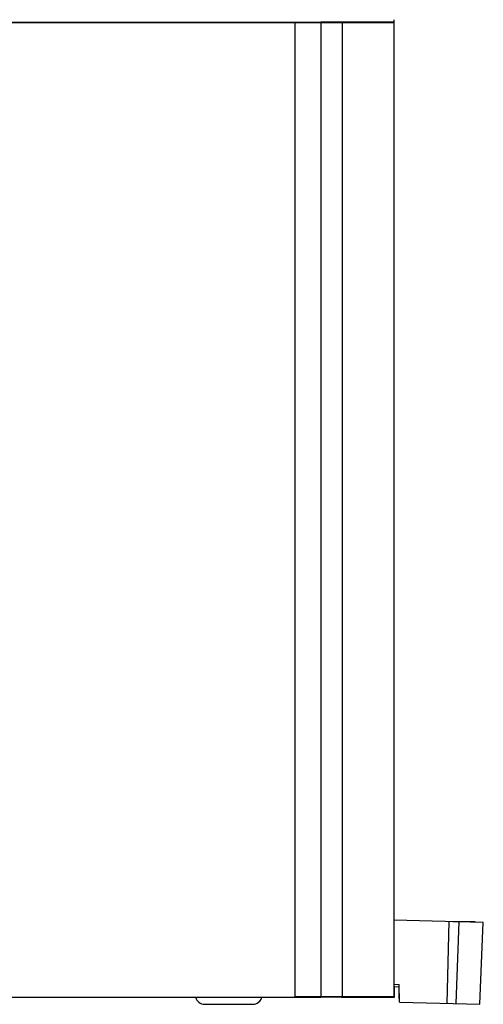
# Paper-space layout '_Left' of a CAD drawing. Header units: millimetres. Extents: x -208 to 254, y -21 to 401.
# Tile 6 of 6: x 56 to 254, y -21 to 401. Entities that reach past the tile are written whole.
import ezdxf

# ---------------------------------------------------------------- set-up
doc = ezdxf.new("R2010")
doc.units = ezdxf.units.MM

psp = doc.layouts.new('_Left')

# ---------------------------------------------------------------- linework, layer by layer
at = {"color": 7, "linetype": 'Continuous', "lineweight": 25}
for p, q in [((215.85, -17.2), (215.85, 400.64)), ((215.85, 399.3), (-185.41, 399.3)), ((173.49, -17.2), (173.49, 399.3)), ((184.42, 399.3), (184.42, -17.2)), ((193.57, 399.3), (193.57, -17.2)), ((212.82, 399.55), (215.6, 399.55)), ((215.85, -17.2), (215.85, 399.3)), ((253.96, 14.52), (215.85, 15.42)), ((238.57, -20.13), (239.39, 14.86)), ((242.3, -20.22), (243.68, 14.76)), ((252.52, -20.46), (253.96, 14.52)), ((218.09, -19.65), (218.01, -12.08)), ((215.92, -17.45), (215.92, -13.44)), ((217.96, -18.06), (217.99, -13.06)), ((-172.31, -17.45), (184.41, -17.45)), ((134.8, -20.5), (155.38, -20.5)), ((173.49, -17.2), (215.85, -17.2)), ((215.6, -17.45), (215.92, -17.45)), ((217.96, -18.06), (218.07, -18.06)), ((218.09, -19.65), (252.52, -20.46))]:
    psp.add_line(p, q, dxfattribs=at)
at = {"color": 144, "linetype": 'Continuous', "lineweight": 18}
for p, q in [((184.41, 399.55), (-172.31, 399.55)), ((173.49, 399.48), (173.49, 399.48)), ((215.85, -12.05), (218.01, -12.08)), ((215.85, -13.03), (218.02, -13.06))]:
    psp.add_line(p, q, dxfattribs=at)
at = {"color": 7, "linetype": 'Continuous', "lineweight": 25}
for centre, radius, start, end in [((177.25, 399.36), 7.16, 359.5002, 1.4998), ((193.33, 399.31), 0.241, 357.8446, 87.6688), ((215.42, -13.44), 0.5, 0, 29.7827), ((134.8, -16.5), 4, 194.021, 270), ((155.38, -16.5), 4, 270, 346.054), ((177.25, -17.26), 7.16, 358.5002, 0.4998), ((193.33, -17.21), 0.241, 272.3312, 2.1554), ((215.6, -17.2), 0.25, 270, 0), ((215.6, -17.2), 0.248, 270.5905, 0.5786)]:
    psp.add_arc(centre, radius, start, end, dxfattribs=at)
at = {"color": 144, "linetype": 'Continuous', "lineweight": 18}
psp.add_open_spline([(184.28, 399.48), (184.36, 399.48), (184.53, 399.48), (184.78, 399.48), (185.03, 399.48), (185.27, 399.48), (185.52, 399.48), (185.77, 399.48), (186.01, 399.48), (186.51, 399.48), (187.24, 399.48), (188.16, 399.48), (188.99, 399.48), (189.58, 399.48), (189.99, 399.48), (190.26, 399.48), (190.5, 399.48), (190.64, 399.48), (190.7, 399.48)], degree=3, knots=[0, 0, 0, 0, 0.030703, 0.061288, 0.091795, 0.122264, 0.152735, 0.183249, 0.213844, 0.244561, 0.372257, 0.500019, 0.627715, 0.755478, 0.816756, 0.877723, 0.938697, 1, 1, 1, 1], dxfattribs=at)
at = {"color": 7, "linetype": 'Continuous', "lineweight": 25}
for points, knots in [([(193.34, 399.55), (193.31, 399.55), (193.23, 399.55), (193.12, 399.55), (192.99, 399.55), (192.86, 399.55), (192.65, 399.55), (192.35, 399.55), (191.93, 399.55), (191.46, 399.55), (190.76, 399.55), (190, 399.55), (189.17, 399.55), (188.31, 399.55), (187.19, 399.55), (186.19, 399.55), (185.5, 399.55), (185.13, 399.55), (184.73, 399.55), (184.5, 399.55), (184.41, 399.55)], [0, 0, 0, 0, 0.024463, 0.048924, 0.073384, 0.097842, 0.122299, 0.183469, 0.244602, 0.308647, 0.372343, 0.500042, 0.564087, 0.627783, 0.755481, 0.877681, 0.896193, 0.938679, 0.97679, 1, 1, 1, 1]), ([(215.6, 399.55), (215.47, 399.55), (215.22, 399.55), (214.82, 399.55), (214.42, 399.55), (214, 399.55), (213.58, 399.55), (213.15, 399.55), (212.71, 399.55), (212.26, 399.55), (211.81, 399.55), (210.72, 399.55), (208.92, 399.55), (206.88, 399.55), (205, 399.55), (203.5, 399.55), (201.75, 399.55), (200.27, 399.55), (198.9, 399.55), (197.56, 399.55), (196.19, 399.55), (194.79, 399.55), (193.82, 399.55), (193.34, 399.55)], [0, 0, 0, 0, 0.02501, 0.050017, 0.075023, 0.100026, 0.125027, 0.150026, 0.175023, 0.200018, 0.22501, 0.25, 0.375081, 0.499998, 0.535141, 0.625032, 0.692446, 0.749997, 0.800016, 0.850026, 0.900027, 0.950018, 1, 1, 1, 1]), ([(250.54, 14.82), (249.89, 14.82), (248.91, 14.82), (247.04, 14.82), (244.69, 14.82), (242.37, 14.82), (240.99, 14.82)], [0, 0, 0, 0, 0.254092, 0.38112, 0.635212, 1, 1, 1, 1]), ([(193.34, -17.45), (193.3, -17.45), (193.22, -17.45), (193.09, -17.45), (192.95, -17.45), (192.8, -17.45), (192.64, -17.45), (192.48, -17.45), (192.3, -17.45), (192.12, -17.45), (191.69, -17.45), (190.96, -17.45), (189.81, -17.45), (188.54, -17.45), (187.45, -17.45), (186.63, -17.45), (186.08, -17.45), (185.53, -17.45), (184.97, -17.45), (184.6, -17.45), (184.41, -17.45)], [0, 0, 0, 0, 0.0273026, 0.0545107, 0.0816517, 0.1087533, 0.1358432, 0.1629492, 0.190099, 0.2173202, 0.2446403, 0.372281, 0.500011, 0.6276502, 0.7553816, 0.8044519, 0.8532873, 0.9020491, 0.9508995, 1, 1, 1, 1]), ([(193.34, -17.45), (193.58, -17.45), (194.07, -17.45), (194.78, -17.45), (195.49, -17.45), (196.19, -17.45), (196.88, -17.45), (197.56, -17.45), (198.23, -17.45), (198.9, -17.45), (199.55, -17.45), (201.06, -17.45), (203.34, -17.45), (205.55, -17.45), (207.39, -17.45), (208.75, -17.45), (210.19, -17.45), (211.31, -17.45), (212.27, -17.45), (213.16, -17.45), (214.01, -17.45), (214.83, -17.45), (215.34, -17.45), (215.6, -17.45)], [0, 0, 0, 0, 0.025012, 0.050021, 0.075028, 0.100033, 0.125035, 0.150034, 0.175031, 0.200025, 0.225016, 0.250006, 0.375097, 0.499998, 0.536238, 0.625036, 0.693347, 0.750002, 0.800019, 0.850028, 0.900027, 0.950018, 1, 1, 1, 1])]:
    psp.add_open_spline(points, degree=3, knots=knots, dxfattribs=at)

doc.saveas('drawing.dxf')
